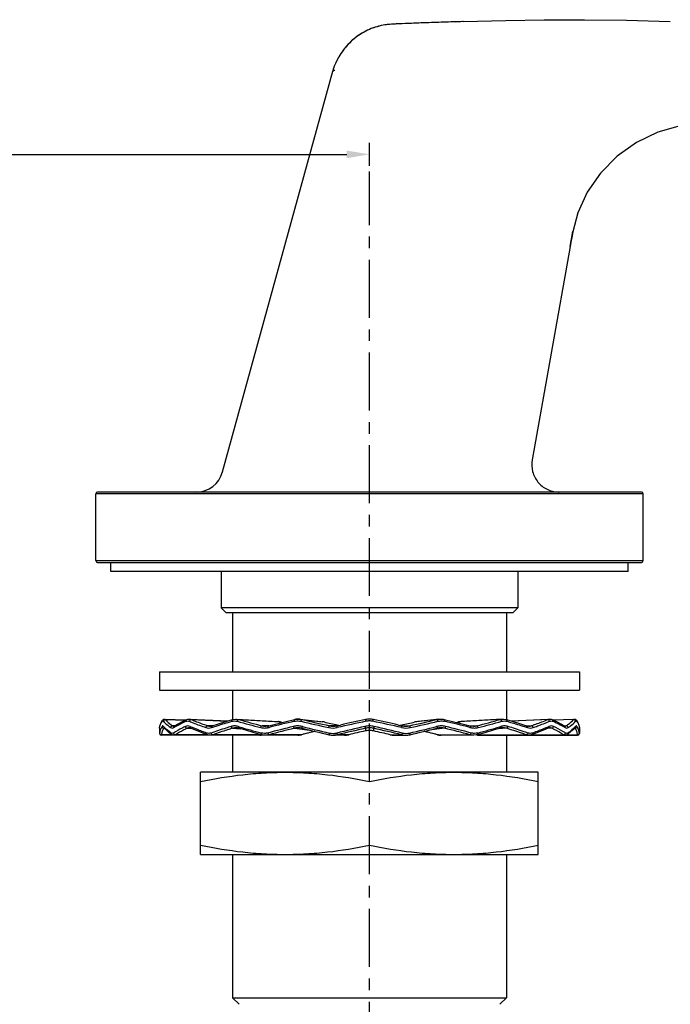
# Model space of a CAD drawing. Header units: millimetres. Extents: x 601 to 1195, y -13 to 407.
# Tile 16 of 18: x 1060 to 1131, y 154 to 262. Entities that reach past the tile are written whole.
import ezdxf

# ---------------------------------------------------------------- set-up
doc = ezdxf.new("R2010")
doc.units = ezdxf.units.MM
doc.header["$LTSCALE"] = 0.1
doc.linetypes.add('CENTERX2', pattern=[101.6, 63.5, -12.7, 12.7, -12.7])
doc.layers.add('CENTER', color=1, linetype='CENTERX2')
doc.layers.add('DIM', color=3, linetype='Continuous')
doc.styles.get("Standard").update_dxf_attribs({"font": 'arial_0.ttf'})
doc.dimstyles.new('ISO-25', dxfattribs={"dimtxt": 2.5, "dimasz": 2.5, "dimexe": 1.25, "dimexo": 0.625, "dimtad": 1, "dimtxsty": 'Standard', "dimcen": 2.5, "dimadec": 0, "dimazin": 0, "dimtfac": 1, "dimtmove": 0, "dimatfit": 3, "dimfxl": 1, "dimarcsym": 0})

# ---------------------------------------------------------------- blocks, each defined once
blk = doc.blocks.new('*D51')
at = {"layer": 'Defpoints', "color": 0, "transparency": 16777216}
for p in [(1098.37, 247.16), (1098.37, 245.29), (998.37, 202.46)]:
    blk.add_point(p, dxfattribs=at)
at = {"layer": 'DIM', "color": 0, "lineweight": -2, "transparency": 16777216}
for p, q in [((998.37, 203.08), (998.37, 248.41)), ((1098.37, 245.91), (1098.37, 248.41)), ((1000.87, 247.16), (1095.87, 247.16))]:
    blk.add_line(p, q, dxfattribs=at)
at = {"layer": 'DIM', "color": 0, "transparency": 16777216}
for points in [[(1000.87, 247.58), (1000.87, 246.74), (998.37, 247.16)], [(1095.87, 247.58), (1095.87, 246.74), (1098.37, 247.16)]]:
    blk.add_solid(points, dxfattribs=at)
at = {"layer": 'DIM', "color": 0, "transparency": 16777216, "insert": (1047.67, 249.06), "char_height": 2.5, "attachment_point": 5}
blk.add_mtext('100', dxfattribs=at)

msp = doc.modelspace()

# ---------------------------------------------------------------- linework, layer by layer
for p, q in [((1101.843, 261.468), (1101.529, 261.454)), ((1102.712, 261.504), (1101.843, 261.468)), ((1105.155, 261.599), (1104.743, 261.584)), ((1106.645, 261.648), (1106.216, 261.634)), ((1107.293, 261.668), (1106.645, 261.648)), ((1107.822, 261.683), (1107.293, 261.668)), ((1108.626, 261.704), (1107.822, 261.683)), ((1108.326, 261.696), (1108.172, 261.692)), ((1108.564, 261.702), (1108.326, 261.696)), ((1108.626, 261.704), (1108.564, 261.702)), ((1108.626, 261.704), (1113.308, 261.824)), ((1108.682, 261.705), (1108.681, 261.705)), ((1113.308, 261.824), (1117.494, 261.898)), ((1117.494, 261.898), (1121.915, 261.916)), ((1095.021, 257.845), (1095.021, 257.846)), ((1082.268, 212.363), (1094.369, 256.26)), ((1094.369, 256.26), (1094.369, 256.26)), ((1094.457, 256.618), (1094.457, 256.617)), ((1120.35, 237.061), (1120.64, 238.691)), ((1120.435, 237.538), (1120.35, 237.061)), ((1120.35, 237.062), (1116.192, 213.685)), ((1068.369, 202.66), (1068.369, 209.96)), ((1128.369, 209.96), (1068.369, 209.96)), ((1128.169, 210.16), (1068.569, 210.16)), ((1128.369, 202.66), (1128.369, 209.96)), ((1068.369, 202.66), (1128.369, 202.66)), ((1068.569, 202.46), (1128.169, 202.46)), ((1070.019, 201.46), (1070.019, 202.46)), ((1126.719, 201.46), (1126.719, 202.46)), ((1126.719, 201.46), (1070.019, 201.46)), ((1082.119, 201.46), (1082.119, 197.46)), ((1114.619, 201.46), (1114.619, 197.46)), ((1082.119, 197.46), (1082.619, 196.96)), ((1114.619, 197.46), (1082.119, 197.46)), ((1114.619, 197.46), (1114.119, 196.96)), ((1082.619, 196.96), (1114.119, 196.96)), ((1083.369, 196.96), (1083.369, 190.46)), ((1113.369, 196.96), (1113.369, 190.46)), ((1075.369, 190.46), (1075.369, 188.46)), ((1075.369, 190.46), (1121.369, 190.46)), ((1121.369, 190.46), (1121.369, 188.46)), ((1075.369, 188.46), (1121.369, 188.46)), ((1083.369, 188.46), (1083.369, 185.235)), ((1113.369, 188.46), (1113.369, 185.235)), ((1075.534, 184.908), (1075.69, 185.16)), ((1075.847, 185.271), (1075.925, 185.284)), ((1075.925, 185.284), (1075.925, 185.284)), ((1075.926, 185.284), (1078.283, 185.192)), ((1075.999, 185.238), (1078.199, 185.153)), ((1077.049, 184.554), (1076.802, 184.554)), ((1076.943, 184.508), (1076.944, 184.508)), ((1077.006, 184.53), (1077.006, 184.53)), ((1077.886, 185.007), (1078.354, 185.226)), ((1078.651, 185.283), (1078.652, 185.283)), ((1078.652, 185.283), (1082.896, 185.096)), ((1078.844, 185.238), (1082.788, 185.065)), ((1081.164, 184.554), (1080.631, 184.554)), ((1080.901, 184.508), (1080.903, 184.508)), ((1082.63, 185.018), (1083.369, 185.235)), ((1083.787, 185.282), (1088.352, 185.011)), ((1083.788, 185.282), (1084.044, 185.238)), ((1084.082, 184.445), (1083.97, 184.478)), ((1084.044, 185.238), (1088.609, 184.967)), ((1087.337, 184.554), (1086.599, 184.554)), ((1086.968, 184.508), (1086.969, 184.508)), ((1088.351, 185.011), (1088.461, 184.999)), ((1088.461, 184.999), (1088.625, 184.965)), ((1088.625, 184.965), (1088.609, 184.967)), ((1088.624, 184.963), (1088.609, 184.967)), ((1088.625, 184.965), (1088.807, 184.915)), ((1089.247, 185.021), (1090.169, 185.238)), ((1090.762, 185.274), (1090.766, 185.273)), ((1090.766, 185.273), (1090.972, 185.238)), ((1090.77, 185.273), (1093.198, 185.002)), ((1090.972, 185.238), (1093.401, 184.967)), ((1091.034, 184.462), (1090.972, 184.478)), ((1093.401, 184.967), (1093.198, 185.002)), ((1094.833, 184.554), (1093.988, 184.554)), ((1094.833, 184.554), (1095.202, 184.636)), ((1095.028, 184.598), (1094.851, 184.637)), ((1101.536, 184.636), (1101.904, 184.554)), ((1101.886, 184.637), (1101.71, 184.598)), ((1101.904, 184.554), (1102.75, 184.554)), ((1105.766, 185.238), (1103.337, 184.967)), ((1103.543, 185.002), (1103.337, 184.967)), ((1105.974, 185.273), (1103.539, 185.002)), ((1105.766, 184.478), (1105.703, 184.462)), ((1105.766, 185.238), (1105.967, 185.273)), ((1107.931, 184.915), (1108.13, 184.969)), ((1108.113, 184.965), (1108.129, 184.967)), ((1108.129, 184.967), (1108.113, 184.963)), ((1112.694, 185.238), (1108.129, 184.967)), ((1108.13, 184.969), (1108.281, 185)), ((1108.281, 185), (1108.387, 185.011)), ((1112.95, 185.282), (1108.386, 185.011)), ((1109.401, 184.554), (1110.138, 184.554)), ((1109.768, 184.508), (1109.769, 184.508)), ((1112.768, 184.478), (1112.655, 184.445)), ((1113.842, 185.096), (1118.086, 185.283)), ((1117.894, 185.238), (1113.95, 185.065)), ((1115.573, 184.554), (1116.107, 184.554)), ((1115.834, 184.508), (1115.835, 184.508)), ((1118.455, 185.192), (1120.813, 185.284)), ((1120.739, 185.238), (1118.539, 185.153)), ((1119.689, 184.554), (1119.936, 184.554)), ((1119.732, 184.53), (1119.732, 184.53)), ((1119.794, 184.508), (1119.795, 184.508)), ((1120.913, 185.267), (1120.915, 185.266)), ((1121.047, 185.16), (1121.202, 184.911)), ((1121.202, 184.911), (1121.318, 184.619)), ((1121.202, 184.91), (1121.203, 184.908)), ((1121.317, 184.623), (1121.363, 184.378)), ((1075.369, 184.308), (1075.37, 184.324)), ((1075.369, 184.309), (1075.369, 183.716)), ((1075.373, 183.761), (1075.369, 183.714)), ((1075.37, 184.324), (1075.374, 184.359)), ((1075.374, 184.359), (1075.375, 184.378)), ((1075.573, 183.567), (1075.569, 183.514)), ((1086.342, 183.514), (1075.569, 183.514)), ((1076.744, 183.567), (1075.573, 183.567)), ((1075.835, 184.283), (1075.908, 184.28)), ((1075.853, 184.349), (1075.852, 184.35)), ((1075.853, 184.349), (1075.853, 184.349)), ((1076.69, 183.599), (1076.691, 183.598)), ((1080.596, 183.567), (1077.103, 183.567)), ((1078.397, 184.283), (1078.873, 184.26)), ((1078.64, 184.333), (1078.64, 184.333)), ((1086.571, 183.567), (1081.199, 183.567)), ((1083.368, 184.283), (1084.236, 184.228)), ((1083.369, 183.514), (1083.369, 179.46)), ((1083.783, 184.332), (1083.782, 184.332)), ((1086.619, 183.555), (1086.581, 183.544)), ((1090.519, 183.514), (1086.969, 183.514)), ((1086.969, 183.514), (1086.969, 183.514)), ((1087.284, 184.359), (1087.373, 184.381)), ((1090.916, 183.567), (1087.365, 183.567)), ((1090.148, 184.283), (1091.797, 184.087)), ((1090.928, 183.568), (1090.812, 183.542)), ((1090.916, 183.567), (1090.927, 183.57)), ((1090.928, 183.568), (1090.916, 183.567)), ((1093.962, 183.567), (1093.924, 183.576)), ((1095.643, 183.514), (1094.41, 183.514)), ((1096.092, 183.567), (1094.859, 183.567)), ((1097.92, 184.283), (1097.92, 183.994)), ((1098.817, 184.283), (1098.817, 183.994)), ((1100.646, 183.567), (1101.879, 183.567)), ((1101.095, 183.514), (1102.328, 183.514)), ((1102.814, 183.576), (1102.776, 183.567)), ((1106.589, 184.283), (1104.942, 184.087)), ((1105.81, 183.57), (1105.822, 183.567)), ((1105.917, 183.543), (1105.81, 183.568)), ((1105.81, 183.568), (1105.822, 183.567)), ((1105.822, 183.567), (1109.373, 183.567)), ((1109.769, 183.514), (1106.218, 183.514)), ((1109.365, 184.381), (1109.454, 184.359)), ((1110.149, 183.546), (1110.119, 183.555)), ((1110.365, 183.514), (1110.149, 183.546)), ((1110.167, 183.567), (1115.539, 183.567)), ((1111.003, 183.797), (1110.175, 183.568)), ((1110.396, 183.514), (1110.365, 183.514)), ((1110.395, 183.514), (1121.169, 183.514)), ((1113.37, 184.283), (1112.502, 184.228)), ((1112.956, 184.332), (1112.956, 184.332)), ((1113.369, 183.514), (1113.369, 179.46)), ((1116.142, 183.567), (1119.635, 183.567)), ((1116.767, 183.803), (1116.165, 183.574)), ((1117.422, 184.069), (1116.767, 183.803)), ((1118.341, 184.283), (1117.865, 184.26)), ((1118.099, 184.334), (1118.098, 184.333)), ((1119.994, 183.567), (1121.165, 183.567)), ((1120.356, 183.836), (1120.047, 183.599)), ((1120.047, 183.599), (1120.047, 183.598)), ((1120.903, 184.283), (1120.831, 184.28)), ((1120.851, 184.391), (1120.848, 184.388)), ((1120.885, 184.349), (1120.884, 184.349)), ((1121.169, 183.514), (1121.165, 183.567)), ((1121.364, 184.359), (1121.363, 184.378)), ((1121.364, 184.359), (1121.368, 184.321)), ((1121.369, 183.714), (1121.365, 183.761)), ((1121.368, 184.321), (1121.369, 184.308)), ((1121.369, 184.309), (1121.369, 183.716)), ((1079.869, 170.46), (1079.869, 179.46)), ((1116.869, 179.46), (1079.869, 179.46)), ((1116.869, 170.46), (1116.869, 179.46)), ((1079.869, 170.46), (1116.869, 170.46)), ((1083.369, 170.46), (1083.369, 154.743)), ((1113.369, 170.46), (1113.369, 154.743)), ((1084.076, 154.036), (1083.369, 154.743)), ((1083.369, 154.743), (1113.369, 154.743)), ((1112.662, 154.036), (1113.369, 154.743))]:
    msp.add_line(p, q)
for points in [[(1121.915, 261.916), (1126.523, 261.861), (1131.331, 261.722)], [(1094.457, 256.618), (1094.551, 256.87), (1094.665, 257.14), (1094.791, 257.409), (1094.924, 257.668), (1095.021, 257.845)], [(1094.369, 256.26), (1094.37, 256.269), (1094.372, 256.282), (1094.374, 256.297), (1094.377, 256.314), (1094.381, 256.332), (1094.384, 256.351), (1094.389, 256.371), (1094.393, 256.391), (1094.398, 256.412), (1094.403, 256.433), (1094.408, 256.454), (1094.414, 256.476), (1094.42, 256.499), (1094.427, 256.522), (1094.434, 256.545), (1094.441, 256.569), (1094.449, 256.592), (1094.457, 256.617)], [(1134.648, 250.613), (1132.41, 250.29), (1129.979, 249.583), (1127.636, 248.47), (1125.495, 246.964), (1123.664, 245.109), (1122.216, 243.002), (1121.201, 240.758), (1120.646, 238.687)], [(1120.646, 238.687), (1120.562, 238.232), (1120.435, 237.538)], [(1075.375, 184.378), (1075.42, 184.619), (1075.536, 184.911)], [(1075.69, 185.16), (1075.717, 185.193), (1075.823, 185.266), (1075.925, 185.284)], [(1076.943, 184.508), (1076.951, 184.508), (1076.988, 184.52), (1077.006, 184.53)], [(1077.006, 184.53), (1077.39, 184.751), (1077.886, 185.007)], [(1078.355, 185.226), (1078.453, 185.261), (1078.652, 185.283)], [(1078.455, 185.261), (1078.458, 185.262), (1078.652, 185.283)], [(1080.903, 184.508), (1080.928, 184.508), (1081.083, 184.53), (1081.147, 184.549)], [(1081.147, 184.549), (1081.812, 184.765), (1082.63, 185.018)], [(1083.369, 185.235), (1083.458, 185.257), (1083.695, 185.284), (1083.788, 185.282)], [(1086.969, 184.508), (1086.995, 184.508), (1087.229, 184.531), (1087.332, 184.553)], [(1087.332, 184.553), (1088.203, 184.769), (1089.247, 185.021)], [(1090.169, 185.238), (1090.29, 185.262), (1090.583, 185.284), (1090.762, 185.274)], [(1105.974, 185.273), (1106.15, 185.284), (1106.439, 185.263), (1106.569, 185.238)], [(1106.569, 185.238), (1107.478, 185.024), (1108.522, 184.772), (1109.406, 184.553)], [(1109.406, 184.553), (1109.501, 184.532), (1109.739, 184.508), (1109.769, 184.508)], [(1112.95, 185.282), (1113.039, 185.284), (1113.272, 185.259), (1113.369, 185.235)], [(1113.369, 185.235), (1114.098, 185.021), (1114.916, 184.768), (1115.591, 184.549)], [(1115.591, 184.549), (1115.649, 184.531), (1115.808, 184.508), (1115.835, 184.508)], [(1118.086, 185.283), (1118.285, 185.261), (1118.383, 185.226)], [(1118.086, 185.283), (1118.279, 185.262), (1118.383, 185.226)], [(1118.383, 185.226), (1118.845, 185.01), (1119.342, 184.754), (1119.732, 184.53)], [(1119.732, 184.53), (1119.747, 184.521), (1119.786, 184.508), (1119.795, 184.508)], [(1120.813, 185.284), (1120.912, 185.268), (1121.017, 185.197), (1121.047, 185.16)], [(1120.915, 185.266), (1121.021, 185.193), (1121.047, 185.16)], [(1076.69, 183.599), (1076.385, 183.833), (1076.077, 184.109), (1075.853, 184.349)], [(1076.944, 183.514), (1076.921, 183.515), (1076.761, 183.557), (1076.691, 183.598)], [(1078.793, 184.295), (1078.706, 184.324), (1078.64, 184.333)], [(1080.573, 183.574), (1079.979, 183.8), (1079.323, 184.066), (1078.793, 184.295)], [(1080.903, 183.514), (1080.873, 183.514), (1080.662, 183.545), (1080.573, 183.574)], [(1084.038, 184.286), (1084.014, 184.293), (1083.868, 184.323), (1083.782, 184.332)], [(1086.563, 183.568), (1085.746, 183.794), (1084.815, 184.059), (1084.038, 184.286)], [(1086.581, 183.544), (1086.369, 183.514), (1086.342, 183.514)], [(1086.969, 183.514), (1086.936, 183.514), (1086.676, 183.542), (1086.563, 183.568)], [(1090.812, 183.542), (1090.547, 183.514), (1090.519, 183.514)], [(1092.386, 183.945), (1092.067, 183.864), (1091.416, 183.696), (1090.928, 183.568)], [(1105.81, 183.568), (1105.31, 183.7), (1104.658, 183.868), (1104.352, 183.945)], [(1106.219, 183.514), (1106.186, 183.514), (1105.917, 183.543)], [(1110.175, 183.568), (1110.071, 183.544), (1109.806, 183.514), (1109.768, 183.514)], [(1112.7, 184.286), (1111.934, 184.062), (1111.003, 183.797)], [(1112.956, 184.332), (1112.873, 184.323), (1112.73, 184.294), (1112.7, 184.286)], [(1116.165, 183.574), (1116.082, 183.547), (1115.868, 183.515), (1115.834, 183.514)], [(1118.098, 184.333), (1118.033, 184.325), (1117.955, 184.3), (1117.422, 184.069)], [(1120.047, 183.598), (1119.981, 183.559), (1119.819, 183.515), (1119.793, 183.514)], [(1120.884, 184.349), (1120.664, 184.112), (1120.356, 183.836)], [(1120.887, 184.352), (1120.889, 184.353), (1120.885, 184.349)]]:
    msp.add_lwpolyline(points)
for centre, radius, start, end in [((1101.162, 254.362), 7.066, 104.85904, 116.57819), ((1101.179, 254.294), 7.135, 93.27355, 104.84944), ((1129.583, -400.763), 662.812, 92.147722, 92.323406), ((1117.727, -95.246), 357.066, 91.53333, 92.01777), ((1117.79, -97.164), 358.985, 91.84758, 92.01704), ((1101.155, 254.378), 7.048, 116.57951, 128.06373), ((1101.122, 254.412), 7.001, 139.29631, 149.41478), ((1101.14, 254.396), 7.025, 128.06231, 139.29413), ((1101.123, 254.411), 7.002, 149.41543, 150.56967), ((1079.376, 213.16), 3, 270.00944, 344.59022), ((1068.569, 209.96), 0.2, 90, 180), ((1119.144, 213.134), 2.974, 268.71217, 269.99918), ((1128.169, 209.96), 0.2, 0, 90), ((1068.569, 202.66), 0.2, 180, 270), ((1128.169, 202.66), 0.2, 270, 0), ((1078.124, 186.447), 3.038, 220.40447, 222.64587), ((1088.472, 206.586), 24.17, 246.16219, 246.51845), ((1117.178, 305.336), 124.816, 254.52771, 255.75199), ((1117.09, 303.582), 122.871, 254.39856, 255.63212), ((1086.969, 185.996), 1.489, 255.62074, 269.97293), ((1129.184, 25.174), 164.043, 103.8063, 104.81834), ((1128.056, 20.262), 169.087, 102.95713, 103.92212), ((1088.281, 183.82), 1.192, 83.6257, 86.56502), ((1088.274, 183.77), 1.243, 74.38358, 83.57291), ((1109.418, 259.785), 77.658, 254.46884, 254.60433), ((1090.574, 183.52), 1.764, 86.4342, 103.01393), ((1090.573, 183.511), 1.773, 83.87958, 86.40071), ((1220.2, 753.22), 582.712, 257.17608, 257.482686), ((1219.291, 744.047), 573.353, 257.067355, 257.376387), ((1182.163, 572.073), 397.152, 257.08552, 257.30017), ((1094.41, 186.443), 1.936, 257.39684, 269.977), ((1094.409, 186.466), 1.958, 270.01958, 282.52933), ((1234.472, -411.477), 611.41, 102.910004, 103.207086), ((1233.032, -442.459), 641.869, 102.145563, 102.432415), ((1232.289, -433.549), 633.203, 102.249211, 102.503401), ((1098.37, 182.299), 2.235, 90.0201, 102.88948), ((1098.369, 183.284), 2, 90.01809, 102.22788), ((1098.369, 183.254), 1.83, 90.01661, 102.129), ((1098.368, 183.284), 2, 77.77212, 89.98191), ((1098.368, 183.254), 1.83, 77.871, 89.98339), ((1098.368, 182.299), 2.235, 77.11052, 89.9799), ((962.977, -445.806), 645.295, 77.568346, 77.853676), ((963.877, -436.156), 635.872, 77.497123, 77.750255), ((963.013, -408.252), 608.099, 76.792105, 77.090804), ((1015.73, 566.995), 391.944, 282.69842, 282.9159), ((1102.329, 186.466), 1.958, 257.4705, 269.95363), ((1102.328, 186.443), 1.936, 269.9961, 282.60288), ((975.151, 754.167), 583.73, 282.62636, 282.929898), ((974.223, 763.515), 593.264, 282.520041, 282.821193), ((1067.539, 15.48), 174.003, 76.09146, 77.02924), ((1068.727, 29.773), 159.297, 75.16658, 76.20878), ((1087.319, 259.787), 77.66, 285.39556, 285.53114), ((1109.769, 185.997), 1.489, 270.02227, 284.37908), ((1078.17, 309.105), 128.588, 284.3953, 285.57402), ((1078.068, 310.955), 130.629, 284.27525, 285.44504), ((1108.264, 206.589), 24.173, 293.48011, 293.8378), ((1118.617, 186.444), 3.034, 317.41642, 319.59671), ((1075.569, 183.714), 0.2, 180, 270), ((1076.477, 184.254), 1.109, 173.61337, 174.56778), ((1081.391, 176.947), 8.655, 120.49965, 121.07956), ((1081.586, 176.616), 9.039, 120.09078, 120.50085), ((1095.692, 140.131), 46.585, 108.13523, 108.30585), ((1119.363, 305.277), 125.877, 253.72308, 254.87232), ((1086.342, 184.349), 0.835, 269.98586, 273.91544), ((1086.34, 184.373), 0.859, 273.92683, 279.12691), ((1086.336, 184.401), 0.888, 279.11798, 281.70311), ((1086.326, 184.443), 0.93, 281.73133, 287.51998), ((1128.998, 27.566), 161.46, 103.92272, 104.94257), ((1090.569, 182.581), 1.753, 83.16871, 103.88175), ((1090.564, 182.53), 1.804, 76.27891, 83.18903), ((1118.519, 79.789), 107.386, 104.08674, 104.8883), ((1222.595, 723.489), 555.034, 256.28405, 256.59543), ((1223.818, 733.563), 564.927, 256.4057, 256.71166), ((1094.376, 186.483), 2.176, 257.54418, 282.45582), ((1094.41, 185.454), 1.94, 256.63149, 270.00387), ((1094.376, 185.494), 1.78, 256.76992, 283.23008), ((1094.409, 185.47), 1.956, 270.05435, 283.31326), ((1233.456, -401.882), 601.631, 103.019408, 103.318828), ((1095.641, 185.474), 1.96, 270.02412, 283.30069), ((1190.938, -217.614), 412.24, 103.04048, 103.30144), ((1098.37, 182.337), 1.997, 90.0222, 103.00675), ((1098.37, 182.053), 1.993, 90.02278, 103.03091), ((1098.368, 182.337), 1.997, 76.99326, 89.9778), ((1098.368, 182.053), 1.993, 76.9691, 89.97722), ((964.022, -398.716), 598.379, 76.680358, 76.981405), ((1005.353, -219.524), 414.201, 76.69918, 76.9589), ((1101.096, 185.474), 1.96, 256.69911, 269.94786), ((1102.329, 185.47), 1.956, 256.68672, 269.98632), ((1102.362, 186.483), 2.176, 257.54395, 282.45605), ((1102.362, 185.494), 1.78, 256.76991, 283.23009), ((1102.327, 185.454), 1.94, 270.03691, 283.3686), ((975.113, 724.388), 555.494, 283.28575, 283.59689), ((976.354, 714.322), 545.604, 283.40188, 283.71864), ((1077.601, 77.398), 109.856, 75.12071, 75.90427), ((1106.174, 182.53), 1.804, 96.74204, 103.72124), ((1106.228, 185.09), 1.577, 255.07035, 260.25961), ((1106.221, 185.048), 1.534, 260.2593, 266.95754), ((1106.169, 182.581), 1.753, 76.1177, 96.76148), ((1106.219, 185.021), 1.507, 266.97298, 269.98125), ((1068.903, 32.085), 156.794, 75.04226, 76.09245), ((1110.412, 184.447), 0.935, 252.46225, 257.37759), ((1110.404, 184.41), 0.897, 257.39759, 259.72431), ((1078.768, 300.322), 120.731, 285.10318, 286.3013), ((1110.399, 184.381), 0.867, 259.71206, 265.07119), ((1110.396, 184.351), 0.837, 265.08129, 269.96611), ((1101.047, 140.135), 46.582, 71.69415, 71.86427), ((1115.154, 176.62), 9.034, 59.49457, 59.90229), ((1115.347, 176.948), 8.653, 58.92041, 59.49575), ((1121.169, 183.714), 0.2, 270, 0), ((1120.26, 184.254), 1.109, 5.43225, 6.37701)]:
    msp.add_arc(centre, radius, start, end)
for points, knots in [([(1100.772, 261.418), (1100.165, 261.383), (1098.978, 261.162), (1097.361, 260.403), (1096.001, 259.291), (1095.306, 258.351), (1095.021, 257.846)], [0, 0, 0, 0, 0.2586886, 0.507778, 0.7531604, 1, 1, 1, 1]), ([(1105.155, 261.599), (1104.411, 261.572), (1103.24, 261.526), (1101.779, 261.465), (1101.061, 261.435), (1100.772, 261.418)], [0, 0, 0, 0, 0.5091677, 0.8015774, 1, 1, 1, 1]), ([(1094.57, 256.359), (1094.52, 256.347), (1094.453, 256.33), (1094.372, 256.285), (1094.369, 256.26)], [0, 0, 0, 0, 0.677209, 1, 1, 1, 1]), ([(1116.19, 213.685), (1116.115, 213.264), (1116.141, 212.595), (1116.451, 211.791), (1116.804, 211.244), (1117.27, 210.79), (1117.998, 210.327), (1118.649, 210.17), (1119.077, 210.161)], [0, 0, 0, 0, 0.2492494, 0.3746126, 0.4999579, 0.6253115, 0.7506829, 1, 1, 1, 1]), ([(1075.376, 184.377), (1075.388, 184.492), (1075.454, 184.729), (1075.58, 184.94), (1075.655, 185.043)], [0, 0, 0, 0, 0.4743599, 1, 1, 1, 1]), ([(1075.637, 184.478), (1075.627, 184.462), (1075.587, 184.401), (1075.551, 184.338), (1075.527, 184.29)], [0, 0, 0, 0, 0.2560935, 1, 1, 1, 1]), ([(1075.81, 184.478), (1075.787, 184.505), (1075.74, 184.547), (1075.669, 184.521), (1075.648, 184.494), (1075.637, 184.478)], [0, 0, 0, 0, 0.5136778, 0.7258546, 1, 1, 1, 1]), ([(1075.637, 184.478), (1075.639, 184.428), (1075.684, 184.327), (1075.785, 184.285), (1075.835, 184.283)], [0, 0, 0, 0, 0.4974759, 1, 1, 1, 1]), ([(1075.655, 185.043), (1075.665, 185.057), (1075.688, 185.083), (1075.724, 185.085), (1075.737, 185.081)], [0, 0, 0, 0, 0.5546705, 1, 1, 1, 1]), ([(1075.737, 185.081), (1075.741, 185.079), (1075.761, 185.071), (1075.777, 185.056), (1075.788, 185.043)], [0, 0, 0, 0, 0.2139603, 1, 1, 1, 1]), ([(1075.788, 185.043), (1075.79, 185.095), (1075.839, 185.2), (1075.947, 185.24), (1075.999, 185.238)], [0, 0, 0, 0, 0.4995832, 1, 1, 1, 1]), ([(1075.788, 185.043), (1075.84, 184.984), (1076.086, 184.729), (1076.37, 184.513), (1076.598, 184.359)], [0, 0, 0, 0, 0.2220708, 1, 1, 1, 1]), ([(1075.925, 185.284), (1075.931, 185.283), (1075.96, 185.278), (1075.984, 185.256), (1075.999, 185.238)], [0, 0, 0, 0, 0.2086345, 1, 1, 1, 1]), ([(1075.999, 185.238), (1076.051, 185.179), (1076.294, 184.925), (1076.575, 184.709), (1076.802, 184.554)], [0, 0, 0, 0, 0.2222738, 1, 1, 1, 1]), ([(1076.598, 184.359), (1076.601, 184.41), (1076.648, 184.511), (1076.752, 184.555), (1076.802, 184.554)], [0, 0, 0, 0, 0.5057626, 1, 1, 1, 1]), ([(1076.802, 184.554), (1076.812, 184.547), (1076.855, 184.521), (1076.906, 184.508), (1076.943, 184.508)], [0, 0, 0, 0, 0.2643208, 1, 1, 1, 1]), ([(1078.206, 184.478), (1078.085, 184.42), (1077.639, 184.201), (1077.205, 183.958), (1076.901, 183.761)], [0, 0, 0, 0, 0.2707855, 1, 1, 1, 1]), ([(1076.924, 184.359), (1076.921, 184.392), (1076.932, 184.461), (1076.978, 184.513), (1077.006, 184.53)], [0, 0, 0, 0, 0.5107836, 1, 1, 1, 1]), ([(1077.055, 184.437), (1077.145, 184.489), (1077.538, 184.708), (1077.945, 184.903), (1078.261, 185.043)], [0, 0, 0, 0, 0.2311766, 1, 1, 1, 1]), ([(1078.704, 184.478), (1078.625, 184.513), (1078.454, 184.555), (1078.281, 184.513), (1078.206, 184.478)], [0, 0, 0, 0, 0.5088834, 1, 1, 1, 1]), ([(1078.206, 184.478), (1078.212, 184.428), (1078.255, 184.333), (1078.35, 184.285), (1078.397, 184.283)], [0, 0, 0, 0, 0.5172751, 1, 1, 1, 1]), ([(1078.261, 185.043), (1078.257, 185.08), (1078.268, 185.156), (1078.323, 185.211), (1078.354, 185.225)], [0, 0, 0, 0, 0.5217692, 1, 1, 1, 1]), ([(1078.261, 185.043), (1078.32, 185.069), (1078.452, 185.099), (1078.584, 185.069), (1078.645, 185.043)], [0, 0, 0, 0, 0.4930329, 1, 1, 1, 1]), ([(1078.645, 185.043), (1078.651, 185.095), (1078.695, 185.193), (1078.797, 185.24), (1078.844, 185.238)], [0, 0, 0, 0, 0.5234349, 1, 1, 1, 1]), ([(1078.645, 185.043), (1078.784, 184.985), (1079.379, 184.743), (1079.982, 184.521), (1080.447, 184.359)], [0, 0, 0, 0, 0.2336883, 1, 1, 1, 1]), ([(1078.652, 185.283), (1078.668, 185.283), (1078.734, 185.277), (1078.798, 185.258), (1078.844, 185.238)], [0, 0, 0, 0, 0.2435179, 1, 1, 1, 1]), ([(1078.704, 184.478), (1078.699, 184.44), (1078.708, 184.365), (1078.762, 184.309), (1078.793, 184.295)], [0, 0, 0, 0, 0.5254646, 1, 1, 1, 1]), ([(1078.844, 185.238), (1078.981, 185.18), (1079.571, 184.938), (1080.17, 184.716), (1080.631, 184.554)], [0, 0, 0, 0, 0.2337234, 1, 1, 1, 1]), ([(1080.447, 184.359), (1080.454, 184.41), (1080.494, 184.502), (1080.587, 184.555), (1080.631, 184.554)], [0, 0, 0, 0, 0.5377773, 1, 1, 1, 1]), ([(1083.207, 184.478), (1083.015, 184.419), (1082.282, 184.192), (1081.553, 183.95), (1081.019, 183.761)], [0, 0, 0, 0, 0.2613029, 1, 1, 1, 1]), ([(1081.06, 184.359), (1081.054, 184.399), (1081.058, 184.477), (1081.115, 184.538), (1081.147, 184.549)], [0, 0, 0, 0, 0.5476592, 1, 1, 1, 1]), ([(1081.192, 184.402), (1081.358, 184.457), (1082.055, 184.681), (1082.757, 184.89), (1083.293, 185.043)], [0, 0, 0, 0, 0.2390597, 1, 1, 1, 1]), ([(1083.97, 184.478), (1083.845, 184.514), (1083.587, 184.553), (1083.329, 184.515), (1083.207, 184.478)], [0, 0, 0, 0, 0.5044102, 1, 1, 1, 1]), ([(1083.207, 184.478), (1083.211, 184.453), (1083.235, 184.371), (1083.307, 184.286), (1083.368, 184.283)], [0, 0, 0, 0, 0.2921985, 1, 1, 1, 1]), ([(1083.293, 185.043), (1083.286, 185.084), (1083.285, 185.161), (1083.338, 185.227), (1083.369, 185.235)], [0, 0, 0, 0, 0.5712154, 1, 1, 1, 1]), ([(1083.293, 185.043), (1083.387, 185.07), (1083.586, 185.098), (1083.785, 185.07), (1083.881, 185.043)], [0, 0, 0, 0, 0.4965111, 1, 1, 1, 1]), ([(1083.881, 185.043), (1083.883, 185.056), (1083.895, 185.106), (1083.918, 185.154), (1083.943, 185.184)], [0, 0, 0, 0, 0.2581678, 1, 1, 1, 1]), ([(1083.943, 185.184), (1083.95, 185.192), (1083.977, 185.22), (1084.016, 185.24), (1084.044, 185.238)], [0, 0, 0, 0, 0.290646, 1, 1, 1, 1]), ([(1083.97, 184.478), (1083.966, 184.456), (1083.963, 184.413), (1083.973, 184.342), (1084.009, 184.295), (1084.038, 184.286)], [0, 0, 0, 0, 0.3060399, 0.580684, 1, 1, 1, 1]), ([(1086.459, 184.359), (1086.468, 184.408), (1086.494, 184.486), (1086.566, 184.555), (1086.599, 184.554)], [0, 0, 0, 0, 0.5953416, 1, 1, 1, 1]), ([(1087.284, 184.359), (1087.28, 184.382), (1087.275, 184.426), (1087.279, 184.494), (1087.306, 184.546), (1087.332, 184.553)], [0, 0, 0, 0, 0.3301556, 0.618582, 1, 1, 1, 1]), ([(1090.972, 184.478), (1090.819, 184.515), (1090.504, 184.553), (1090.188, 184.515), (1090.036, 184.478)], [0, 0, 0, 0, 0.5019077, 1, 1, 1, 1]), ([(1090.036, 184.478), (1090.047, 184.431), (1090.068, 184.366), (1090.111, 184.303), (1090.137, 184.284), (1090.148, 184.283)], [0, 0, 0, 0, 0.6208923, 0.8500656, 1, 1, 1, 1]), ([(1090.143, 185.043), (1090.134, 185.086), (1090.125, 185.146), (1090.146, 185.232), (1090.169, 185.238)], [0, 0, 0, 0, 0.6511992, 1, 1, 1, 1]), ([(1090.143, 185.043), (1090.319, 185.084), (1090.566, 185.097), (1090.805, 185.057), (1090.864, 185.043)], [0, 0, 0, 0, 0.7479061, 1, 1, 1, 1]), ([(1090.885, 185.119), (1090.887, 185.125), (1090.895, 185.147), (1090.905, 185.169), (1090.913, 185.184)], [0, 0, 0, 0, 0.2683842, 1, 1, 1, 1]), ([(1090.913, 185.184), (1090.921, 185.199), (1090.935, 185.222), (1090.961, 185.239), (1090.972, 185.238)], [0, 0, 0, 0, 0.624901, 1, 1, 1, 1]), ([(1090.972, 184.478), (1090.967, 184.454), (1090.96, 184.407), (1090.957, 184.346), (1090.969, 184.285), (1090.991, 184.283)], [0, 0, 0, 0, 0.3630228, 0.6704359, 1, 1, 1, 1]), ([(1093.907, 184.359), (1093.912, 184.384), (1093.924, 184.431), (1093.945, 184.493), (1093.963, 184.531), (1093.98, 184.555), (1093.988, 184.554)], [0, 0, 0, 0, 0.3587361, 0.6714391, 0.8920734, 1, 1, 1, 1]), ([(1094.845, 184.359), (1094.84, 184.384), (1094.831, 184.429), (1094.824, 184.492), (1094.822, 184.527), (1094.828, 184.555), (1094.833, 184.554)], [0, 0, 0, 0, 0.3819263, 0.7029463, 0.9148425, 1, 1, 1, 1]), ([(1097.871, 184.478), (1097.877, 184.453), (1097.887, 184.408), (1097.9, 184.355), (1097.909, 184.32), (1097.914, 184.302), (1097.918, 184.29), (1097.919, 184.284), (1097.92, 184.283)], [0, 0, 0, 0, 0.3728127, 0.6929886, 0.8175978, 0.9122439, 0.9737526, 1, 1, 1, 1]), ([(1097.985, 185.043), (1097.979, 185.068), (1097.97, 185.112), (1097.954, 185.183), (1097.953, 185.203), (1097.943, 185.242), (1097.946, 185.238)], [0, 0, 0, 0, 0.3916831, 0.7206353, 0.934665, 1, 1, 1, 1]), ([(1098.753, 185.043), (1098.758, 185.068), (1098.767, 185.112), (1098.783, 185.183), (1098.785, 185.203), (1098.794, 185.242), (1098.792, 185.238)], [0, 0, 0, 0, 0.3916832, 0.7206353, 0.934665, 1, 1, 1, 1]), ([(1098.867, 184.478), (1098.861, 184.453), (1098.85, 184.408), (1098.837, 184.355), (1098.828, 184.32), (1098.824, 184.302), (1098.82, 184.29), (1098.819, 184.284), (1098.817, 184.283)], [0, 0, 0, 0, 0.3728128, 0.6929887, 0.8175979, 0.912244, 0.9737526, 1, 1, 1, 1]), ([(1101.893, 184.359), (1101.898, 184.384), (1101.907, 184.429), (1101.914, 184.492), (1101.916, 184.527), (1101.91, 184.555), (1101.904, 184.554)], [0, 0, 0, 0, 0.3819266, 0.7029467, 0.9148425, 1, 1, 1, 1]), ([(1102.831, 184.359), (1102.826, 184.384), (1102.814, 184.431), (1102.793, 184.493), (1102.775, 184.531), (1102.758, 184.555), (1102.75, 184.554)], [0, 0, 0, 0, 0.3587357, 0.6714383, 0.892073, 1, 1, 1, 1]), ([(1105.766, 184.478), (1105.771, 184.454), (1105.778, 184.407), (1105.781, 184.346), (1105.768, 184.285), (1105.746, 184.283)], [0, 0, 0, 0, 0.3630226, 0.6704355, 1, 1, 1, 1]), ([(1105.825, 185.184), (1105.816, 185.199), (1105.803, 185.222), (1105.776, 185.239), (1105.766, 185.238)], [0, 0, 0, 0, 0.6249032, 1, 1, 1, 1]), ([(1106.701, 184.478), (1106.549, 184.515), (1106.234, 184.553), (1105.919, 184.515), (1105.766, 184.478)], [0, 0, 0, 0, 0.4980249, 1, 1, 1, 1]), ([(1105.853, 185.119), (1105.851, 185.125), (1105.843, 185.147), (1105.833, 185.169), (1105.825, 185.184)], [0, 0, 0, 0, 0.268383, 1, 1, 1, 1]), ([(1105.873, 185.043), (1105.933, 185.057), (1106.171, 185.097), (1106.419, 185.084), (1106.595, 185.043)], [0, 0, 0, 0, 0.252048, 1, 1, 1, 1]), ([(1106.595, 185.043), (1106.604, 185.086), (1106.613, 185.146), (1106.592, 185.232), (1106.569, 185.238)], [0, 0, 0, 0, 0.6511993, 1, 1, 1, 1]), ([(1106.701, 184.478), (1106.691, 184.431), (1106.67, 184.366), (1106.627, 184.303), (1106.601, 184.284), (1106.589, 184.283)], [0, 0, 0, 0, 0.620893, 0.8500661, 1, 1, 1, 1]), ([(1109.454, 184.359), (1109.458, 184.382), (1109.462, 184.426), (1109.458, 184.494), (1109.432, 184.546), (1109.406, 184.553)], [0, 0, 0, 0, 0.3301557, 0.6185824, 1, 1, 1, 1]), ([(1110.279, 184.359), (1110.27, 184.408), (1110.243, 184.486), (1110.172, 184.555), (1110.138, 184.554)], [0, 0, 0, 0, 0.5953408, 1, 1, 1, 1]), ([(1112.795, 185.184), (1112.787, 185.192), (1112.761, 185.22), (1112.721, 185.24), (1112.694, 185.238)], [0, 0, 0, 0, 0.2906471, 1, 1, 1, 1]), ([(1112.768, 184.478), (1112.772, 184.456), (1112.775, 184.413), (1112.765, 184.342), (1112.729, 184.295), (1112.7, 184.286)], [0, 0, 0, 0, 0.3060398, 0.5806836, 1, 1, 1, 1]), ([(1113.531, 184.478), (1113.409, 184.515), (1113.151, 184.553), (1112.893, 184.514), (1112.768, 184.478)], [0, 0, 0, 0, 0.4955229, 1, 1, 1, 1]), ([(1112.857, 185.043), (1112.855, 185.056), (1112.843, 185.106), (1112.819, 185.154), (1112.795, 185.184)], [0, 0, 0, 0, 0.258167, 1, 1, 1, 1]), ([(1112.857, 185.043), (1112.953, 185.07), (1113.152, 185.098), (1113.35, 185.07), (1113.445, 185.043)], [0, 0, 0, 0, 0.5033819, 1, 1, 1, 1]), ([(1113.445, 185.043), (1113.452, 185.084), (1113.453, 185.161), (1113.399, 185.227), (1113.369, 185.235)], [0, 0, 0, 0, 0.5712156, 1, 1, 1, 1]), ([(1113.531, 184.478), (1113.526, 184.453), (1113.503, 184.371), (1113.431, 184.286), (1113.37, 184.283)], [0, 0, 0, 0, 0.2921989, 1, 1, 1, 1]), ([(1113.445, 185.043), (1113.629, 184.991), (1114.332, 184.787), (1115.032, 184.571), (1115.546, 184.402)], [0, 0, 0, 0, 0.2607301, 1, 1, 1, 1]), ([(1115.719, 183.761), (1115.547, 183.822), (1114.821, 184.073), (1114.09, 184.307), (1113.531, 184.478)], [0, 0, 0, 0, 0.2384687, 1, 1, 1, 1]), ([(1115.678, 184.359), (1115.684, 184.399), (1115.68, 184.477), (1115.622, 184.538), (1115.591, 184.549)], [0, 0, 0, 0, 0.5476598, 1, 1, 1, 1]), ([(1116.107, 184.554), (1116.267, 184.611), (1116.867, 184.825), (1117.462, 185.056), (1117.894, 185.238)], [0, 0, 0, 0, 0.2660748, 1, 1, 1, 1]), ([(1116.29, 184.359), (1116.283, 184.41), (1116.244, 184.502), (1116.151, 184.555), (1116.107, 184.554)], [0, 0, 0, 0, 0.5377773, 1, 1, 1, 1]), ([(1116.29, 184.359), (1116.452, 184.415), (1117.058, 184.63), (1117.658, 184.861), (1118.093, 185.043)], [0, 0, 0, 0, 0.2661085, 1, 1, 1, 1]), ([(1117.894, 185.238), (1117.909, 185.245), (1117.971, 185.268), (1118.036, 185.281), (1118.084, 185.283)], [0, 0, 0, 0, 0.2587554, 1, 1, 1, 1]), ([(1118.093, 185.043), (1118.087, 185.095), (1118.042, 185.193), (1117.941, 185.24), (1117.894, 185.238)], [0, 0, 0, 0, 0.5234346, 1, 1, 1, 1]), ([(1118.034, 184.478), (1118.038, 184.44), (1118.03, 184.365), (1117.975, 184.309), (1117.944, 184.295)], [0, 0, 0, 0, 0.5254638, 1, 1, 1, 1]), ([(1118.532, 184.478), (1118.456, 184.513), (1118.284, 184.555), (1118.113, 184.513), (1118.034, 184.478)], [0, 0, 0, 0, 0.4910516, 1, 1, 1, 1]), ([(1118.093, 185.043), (1118.154, 185.069), (1118.285, 185.099), (1118.418, 185.069), (1118.477, 185.043)], [0, 0, 0, 0, 0.5068627, 1, 1, 1, 1]), ([(1118.532, 184.478), (1118.526, 184.428), (1118.483, 184.333), (1118.387, 184.285), (1118.341, 184.283)], [0, 0, 0, 0, 0.5172757, 1, 1, 1, 1]), ([(1118.477, 185.043), (1118.481, 185.08), (1118.47, 185.156), (1118.415, 185.211), (1118.384, 185.225)], [0, 0, 0, 0, 0.5217695, 1, 1, 1, 1]), ([(1118.477, 185.043), (1118.587, 184.994), (1118.997, 184.807), (1119.399, 184.601), (1119.684, 184.436)], [0, 0, 0, 0, 0.2688921, 1, 1, 1, 1]), ([(1119.837, 183.761), (1119.741, 183.823), (1119.319, 184.084), (1118.877, 184.313), (1118.532, 184.478)], [0, 0, 0, 0, 0.2293292, 1, 1, 1, 1]), ([(1119.814, 184.359), (1119.817, 184.392), (1119.806, 184.461), (1119.759, 184.513), (1119.732, 184.53)], [0, 0, 0, 0, 0.5107841, 1, 1, 1, 1]), ([(1119.795, 184.508), (1119.807, 184.508), (1119.857, 184.512), (1119.905, 184.533), (1119.936, 184.554)], [0, 0, 0, 0, 0.2435533, 1, 1, 1, 1]), ([(1119.936, 184.554), (1120.017, 184.61), (1120.303, 184.814), (1120.571, 185.047), (1120.739, 185.238)], [0, 0, 0, 0, 0.2789041, 1, 1, 1, 1]), ([(1120.14, 184.359), (1120.136, 184.41), (1120.09, 184.511), (1119.986, 184.555), (1119.936, 184.554)], [0, 0, 0, 0, 0.505762, 1, 1, 1, 1]), ([(1120.14, 184.359), (1120.222, 184.414), (1120.51, 184.619), (1120.781, 184.852), (1120.95, 185.043)], [0, 0, 0, 0, 0.2791031, 1, 1, 1, 1]), ([(1120.739, 185.238), (1120.744, 185.245), (1120.764, 185.266), (1120.792, 185.283), (1120.812, 185.284)], [0, 0, 0, 0, 0.305787, 1, 1, 1, 1]), ([(1120.95, 185.043), (1120.947, 185.095), (1120.899, 185.2), (1120.79, 185.24), (1120.739, 185.238)], [0, 0, 0, 0, 0.499583, 1, 1, 1, 1]), ([(1121.101, 184.478), (1121.099, 184.428), (1121.054, 184.327), (1120.953, 184.285), (1120.903, 184.283)], [0, 0, 0, 0, 0.4974764, 1, 1, 1, 1]), ([(1121.101, 184.478), (1121.09, 184.494), (1121.068, 184.521), (1120.998, 184.547), (1120.951, 184.505), (1120.928, 184.478)], [0, 0, 0, 0, 0.2740996, 0.4862526, 1, 1, 1, 1]), ([(1120.95, 185.043), (1120.962, 185.057), (1120.987, 185.082), (1121.024, 185.085), (1121.038, 185.081)], [0, 0, 0, 0, 0.5713411, 1, 1, 1, 1]), ([(1121.038, 185.081), (1121.042, 185.079), (1121.06, 185.071), (1121.074, 185.056), (1121.083, 185.043)], [0, 0, 0, 0, 0.2170532, 1, 1, 1, 1]), ([(1121.083, 185.043), (1121.158, 184.94), (1121.284, 184.729), (1121.349, 184.492), (1121.362, 184.377)], [0, 0, 0, 0, 0.5256358, 1, 1, 1, 1]), ([(1121.211, 184.29), (1121.203, 184.306), (1121.169, 184.37), (1121.131, 184.432), (1121.101, 184.478)], [0, 0, 0, 0, 0.2442154, 1, 1, 1, 1]), ([(1075.527, 184.29), (1075.505, 184.247), (1075.429, 184.079), (1075.383, 183.897), (1075.373, 183.761)], [0, 0, 0, 0, 0.2618966, 1, 1, 1, 1]), ([(1075.373, 183.761), (1075.373, 183.711), (1075.417, 183.607), (1075.522, 183.567), (1075.573, 183.567)], [0, 0, 0, 0, 0.4953425, 1, 1, 1, 1]), ([(1075.835, 184.283), (1075.761, 184.171), (1075.64, 183.942), (1075.582, 183.689), (1075.573, 183.567)], [0, 0, 0, 0, 0.5217253, 1, 1, 1, 1]), ([(1075.875, 184.325), (1075.872, 184.323), (1075.856, 184.312), (1075.843, 184.296), (1075.835, 184.283)], [0, 0, 0, 0, 0.2184677, 1, 1, 1, 1]), ([(1076.618, 183.761), (1076.547, 183.812), (1076.289, 184.004), (1076.047, 184.217), (1075.889, 184.389)], [0, 0, 0, 0, 0.27343, 1, 1, 1, 1]), ([(1076.598, 184.359), (1076.644, 184.328), (1076.759, 184.287), (1076.873, 184.329), (1076.924, 184.359)], [0, 0, 0, 0, 0.4870311, 1, 1, 1, 1]), ([(1076.618, 183.761), (1076.616, 183.73), (1076.625, 183.667), (1076.666, 183.616), (1076.69, 183.599)], [0, 0, 0, 0, 0.5084103, 1, 1, 1, 1]), ([(1076.901, 183.761), (1076.858, 183.734), (1076.758, 183.695), (1076.658, 183.733), (1076.618, 183.761)], [0, 0, 0, 0, 0.5110983, 1, 1, 1, 1]), ([(1076.901, 183.761), (1076.905, 183.711), (1076.952, 183.611), (1077.054, 183.567), (1077.103, 183.567)], [0, 0, 0, 0, 0.5075713, 1, 1, 1, 1]), ([(1077.103, 183.567), (1077.09, 183.558), (1077.042, 183.53), (1076.985, 183.514), (1076.944, 183.514)], [0, 0, 0, 0, 0.2727543, 1, 1, 1, 1]), ([(1078.397, 184.283), (1078.277, 184.225), (1077.835, 184.006), (1077.404, 183.763), (1077.103, 183.567)], [0, 0, 0, 0, 0.2706997, 1, 1, 1, 1]), ([(1078.64, 184.333), (1078.578, 184.336), (1078.493, 184.324), (1078.416, 184.292), (1078.397, 184.283)], [0, 0, 0, 0, 0.7446416, 1, 1, 1, 1]), ([(1080.487, 183.761), (1080.341, 183.815), (1079.788, 184.023), (1079.24, 184.244), (1078.841, 184.417)], [0, 0, 0, 0, 0.2640352, 1, 1, 1, 1]), ([(1080.447, 184.359), (1080.544, 184.325), (1080.752, 184.29), (1080.96, 184.326), (1081.06, 184.359)], [0, 0, 0, 0, 0.4939215, 1, 1, 1, 1]), ([(1080.487, 183.761), (1080.481, 183.722), (1080.486, 183.645), (1080.541, 183.586), (1080.573, 183.574)], [0, 0, 0, 0, 0.5420463, 1, 1, 1, 1]), ([(1081.019, 183.761), (1080.933, 183.731), (1080.752, 183.697), (1080.57, 183.73), (1080.487, 183.761)], [0, 0, 0, 0, 0.5051331, 1, 1, 1, 1]), ([(1081.199, 183.567), (1081.175, 183.558), (1081.079, 183.528), (1080.979, 183.514), (1080.905, 183.514)], [0, 0, 0, 0, 0.2558306, 1, 1, 1, 1]), ([(1081.019, 183.761), (1081.026, 183.711), (1081.065, 183.621), (1081.156, 183.567), (1081.199, 183.567)], [0, 0, 0, 0, 0.5418534, 1, 1, 1, 1]), ([(1083.368, 184.283), (1083.178, 184.224), (1082.451, 183.997), (1081.729, 183.755), (1081.199, 183.567)], [0, 0, 0, 0, 0.261283, 1, 1, 1, 1]), ([(1086.459, 184.359), (1086.592, 184.325), (1086.871, 184.29), (1087.149, 184.325), (1087.284, 184.359)], [0, 0, 0, 0, 0.4970312, 1, 1, 1, 1]), ([(1086.513, 183.761), (1086.508, 183.739), (1086.5, 183.675), (1086.519, 183.581), (1086.563, 183.568)], [0, 0, 0, 0, 0.3329934, 1, 1, 1, 1]), ([(1087.229, 183.761), (1087.112, 183.73), (1086.87, 183.698), (1086.628, 183.73), (1086.513, 183.761)], [0, 0, 0, 0, 0.5025404, 1, 1, 1, 1]), ([(1087.229, 183.761), (1087.239, 183.713), (1087.265, 183.637), (1087.332, 183.567), (1087.365, 183.567)], [0, 0, 0, 0, 0.6015649, 1, 1, 1, 1]), ([(1090.519, 183.514), (1090.619, 183.514), (1090.753, 183.527), (1090.883, 183.558), (1090.916, 183.567)], [0, 0, 0, 0, 0.747696, 1, 1, 1, 1]), ([(1093.968, 183.761), (1093.963, 183.737), (1093.953, 183.692), (1093.948, 183.629), (1093.946, 183.592), (1093.955, 183.567), (1093.962, 183.567)], [0, 0, 0, 0, 0.3776618, 0.6949892, 0.906372, 1, 1, 1, 1]), ([(1094.783, 183.761), (1094.789, 183.736), (1094.801, 183.691), (1094.821, 183.628), (1094.838, 183.591), (1094.852, 183.567), (1094.859, 183.567)], [0, 0, 0, 0, 0.3627259, 0.677853, 0.8982648, 1, 1, 1, 1]), ([(1101.955, 183.761), (1101.949, 183.736), (1101.937, 183.691), (1101.917, 183.628), (1101.9, 183.591), (1101.886, 183.567), (1101.879, 183.567)], [0, 0, 0, 0, 0.3627261, 0.6778535, 0.898265, 1, 1, 1, 1]), ([(1102.769, 183.761), (1102.775, 183.737), (1102.784, 183.692), (1102.79, 183.629), (1102.792, 183.592), (1102.782, 183.567), (1102.776, 183.567)], [0, 0, 0, 0, 0.3776616, 0.6949889, 0.906372, 1, 1, 1, 1]), ([(1109.509, 183.761), (1109.499, 183.713), (1109.473, 183.637), (1109.405, 183.567), (1109.373, 183.567)], [0, 0, 0, 0, 0.6015653, 1, 1, 1, 1]), ([(1109.454, 184.359), (1109.589, 184.325), (1109.867, 184.29), (1110.145, 184.325), (1110.279, 184.359)], [0, 0, 0, 0, 0.502921, 1, 1, 1, 1]), ([(1110.225, 183.761), (1110.109, 183.73), (1109.868, 183.698), (1109.626, 183.73), (1109.509, 183.761)], [0, 0, 0, 0, 0.4974386, 1, 1, 1, 1]), ([(1110.225, 183.761), (1110.23, 183.739), (1110.238, 183.675), (1110.219, 183.581), (1110.175, 183.568)], [0, 0, 0, 0, 0.3329932, 1, 1, 1, 1]), ([(1115.539, 183.567), (1115.368, 183.627), (1114.649, 183.878), (1113.924, 184.112), (1113.37, 184.283)], [0, 0, 0, 0, 0.2384894, 1, 1, 1, 1]), ([(1115.719, 183.761), (1115.711, 183.711), (1115.673, 183.621), (1115.582, 183.567), (1115.539, 183.567)], [0, 0, 0, 0, 0.5418536, 1, 1, 1, 1]), ([(1115.834, 183.514), (1115.81, 183.514), (1115.709, 183.518), (1115.61, 183.541), (1115.539, 183.567)], [0, 0, 0, 0, 0.2459423, 1, 1, 1, 1]), ([(1115.678, 184.359), (1115.777, 184.326), (1115.985, 184.29), (1116.194, 184.325), (1116.29, 184.359)], [0, 0, 0, 0, 0.5059843, 1, 1, 1, 1]), ([(1116.251, 183.761), (1116.167, 183.73), (1115.986, 183.697), (1115.805, 183.731), (1115.719, 183.761)], [0, 0, 0, 0, 0.4947253, 1, 1, 1, 1]), ([(1116.251, 183.761), (1116.257, 183.722), (1116.252, 183.645), (1116.196, 183.586), (1116.165, 183.574)], [0, 0, 0, 0, 0.5420462, 1, 1, 1, 1]), ([(1117.896, 184.417), (1117.768, 184.362), (1117.225, 184.131), (1116.674, 183.917), (1116.251, 183.761)], [0, 0, 0, 0, 0.2358117, 1, 1, 1, 1]), ([(1118.341, 184.283), (1118.322, 184.292), (1118.245, 184.324), (1118.16, 184.336), (1118.099, 184.334)], [0, 0, 0, 0, 0.2553547, 1, 1, 1, 1]), ([(1119.635, 183.567), (1119.54, 183.628), (1119.121, 183.889), (1118.683, 184.118), (1118.341, 184.283)], [0, 0, 0, 0, 0.2294189, 1, 1, 1, 1]), ([(1119.837, 183.761), (1119.833, 183.711), (1119.786, 183.611), (1119.684, 183.567), (1119.635, 183.567)], [0, 0, 0, 0, 0.5075717, 1, 1, 1, 1]), ([(1119.793, 183.514), (1119.78, 183.514), (1119.724, 183.519), (1119.671, 183.543), (1119.635, 183.567)], [0, 0, 0, 0, 0.2342957, 1, 1, 1, 1]), ([(1119.814, 184.359), (1119.864, 184.329), (1119.978, 184.287), (1120.094, 184.328), (1120.14, 184.359)], [0, 0, 0, 0, 0.5129248, 1, 1, 1, 1]), ([(1120.12, 183.761), (1120.08, 183.733), (1119.979, 183.695), (1119.88, 183.734), (1119.837, 183.761)], [0, 0, 0, 0, 0.4888825, 1, 1, 1, 1]), ([(1120.12, 183.761), (1120.122, 183.73), (1120.112, 183.667), (1120.072, 183.616), (1120.047, 183.599)], [0, 0, 0, 0, 0.50841, 1, 1, 1, 1]), ([(1120.848, 184.388), (1120.799, 184.334), (1120.573, 184.106), (1120.321, 183.905), (1120.12, 183.761)], [0, 0, 0, 0, 0.2273782, 1, 1, 1, 1]), ([(1120.903, 184.283), (1120.9, 184.288), (1120.889, 184.304), (1120.874, 184.318), (1120.862, 184.325)], [0, 0, 0, 0, 0.2864821, 1, 1, 1, 1]), ([(1121.165, 183.567), (1121.156, 183.689), (1121.098, 183.942), (1120.976, 184.171), (1120.903, 184.283)], [0, 0, 0, 0, 0.4782676, 1, 1, 1, 1]), ([(1121.365, 183.761), (1121.365, 183.711), (1121.321, 183.607), (1121.216, 183.567), (1121.165, 183.567)], [0, 0, 0, 0, 0.4953428, 1, 1, 1, 1]), ([(1121.365, 183.761), (1121.362, 183.806), (1121.338, 183.989), (1121.274, 184.165), (1121.211, 184.29)], [0, 0, 0, 0, 0.2416025, 1, 1, 1, 1]), ([(1079.869, 178.46), (1081.393, 178.767), (1083.697, 179.147), (1086.792, 179.414), (1088.344, 179.46), (1089.119, 179.46)], [0, 0, 0, 0, 0.5006084, 0.7504045, 1, 1, 1, 1]), ([(1089.119, 179.46), (1089.894, 179.46), (1091.445, 179.414), (1094.541, 179.147), (1096.845, 178.767), (1098.369, 178.46)], [0, 0, 0, 0, 0.2495955, 0.4993916, 1, 1, 1, 1]), ([(1098.369, 178.46), (1099.893, 178.767), (1102.197, 179.147), (1105.292, 179.414), (1106.844, 179.46), (1107.619, 179.46)], [0, 0, 0, 0, 0.5006084, 0.7504045, 1, 1, 1, 1]), ([(1107.619, 179.46), (1108.394, 179.46), (1109.945, 179.414), (1113.041, 179.147), (1115.345, 178.767), (1116.869, 178.46)], [0, 0, 0, 0, 0.2495955, 0.4993916, 1, 1, 1, 1]), ([(1079.869, 171.46), (1081.393, 171.153), (1083.697, 170.773), (1086.792, 170.506), (1088.344, 170.46), (1089.119, 170.46)], [0, 0, 0, 0, 0.5006084, 0.7504045, 1, 1, 1, 1]), ([(1089.119, 170.46), (1089.894, 170.46), (1091.445, 170.506), (1094.541, 170.773), (1096.845, 171.153), (1098.369, 171.46)], [0, 0, 0, 0, 0.2495955, 0.4993916, 1, 1, 1, 1]), ([(1098.369, 171.46), (1099.893, 171.153), (1102.197, 170.773), (1105.292, 170.506), (1106.844, 170.46), (1107.619, 170.46)], [0, 0, 0, 0, 0.5006084, 0.7504045, 1, 1, 1, 1]), ([(1107.619, 170.46), (1108.394, 170.46), (1109.945, 170.506), (1113.041, 170.773), (1115.345, 171.153), (1116.869, 171.46)], [0, 0, 0, 0, 0.2495955, 0.4993916, 1, 1, 1, 1])]:
    msp.add_open_spline(points, degree=3, knots=knots)
for points in [[(1101.529, 261.454), (1101.203, 261.44), (1100.935, 261.427), (1100.772, 261.418)], [(1075.655, 185.043), (1075.653, 185.084), (1075.666, 185.127), (1075.69, 185.16)], [(1075.81, 184.478), (1075.808, 184.432), (1075.824, 184.383), (1075.853, 184.349)], [(1080.631, 184.554), (1080.717, 184.524), (1080.809, 184.508), (1080.901, 184.508)], [(1090.864, 185.043), (1090.87, 185.069), (1090.876, 185.094), (1090.885, 185.119)], [(1105.873, 185.043), (1105.868, 185.069), (1105.861, 185.094), (1105.853, 185.119)], [(1105.974, 185.273), (1106.169, 185.295), (1106.37, 185.283), (1106.561, 185.238)], [(1108.387, 185.011), (1108.3, 185.006), (1108.213, 184.991), (1108.129, 184.967)], [(1112.694, 185.238), (1112.777, 185.262), (1112.863, 185.276), (1112.949, 185.282)], [(1115.835, 184.508), (1115.927, 184.508), (1116.02, 184.524), (1116.107, 184.554)], [(1120.928, 184.478), (1120.93, 184.432), (1120.914, 184.384), (1120.885, 184.349)], [(1121.083, 185.043), (1121.084, 185.084), (1121.071, 185.127), (1121.047, 185.16)], [(1083.782, 184.332), (1083.643, 184.34), (1083.501, 184.324), (1083.368, 184.283)], [(1087.365, 183.567), (1087.237, 183.532), (1087.103, 183.514), (1086.969, 183.514)], [(1109.768, 183.514), (1109.635, 183.514), (1109.501, 183.532), (1109.373, 183.567)], [(1113.37, 184.283), (1113.237, 184.324), (1113.094, 184.34), (1112.956, 184.332)]]:
    msp.add_open_spline(points, degree=3)
at = {"layer": 'CENTER'}
msp.add_line((1098.369, 127.653), (1098.369, 245.289), dxfattribs=at)

# ---------------------------------------------------------------- dimensions: what is measured, and where the dimension line sits
at = {"layer": 'DIM'}
dim = msp.add_linear_dim(base=(1098.369, 247.161), p1=(998.369, 202.46), p2=(1098.369, 245.289), dimstyle='ISO-25', dxfattribs=at)
dim.commit()
dim.dimension.update_dxf_attribs({"geometry": '*D51', "text_midpoint": (1047.668, 247.161), "dimtype": 160})

doc.saveas('drawing.dxf')
